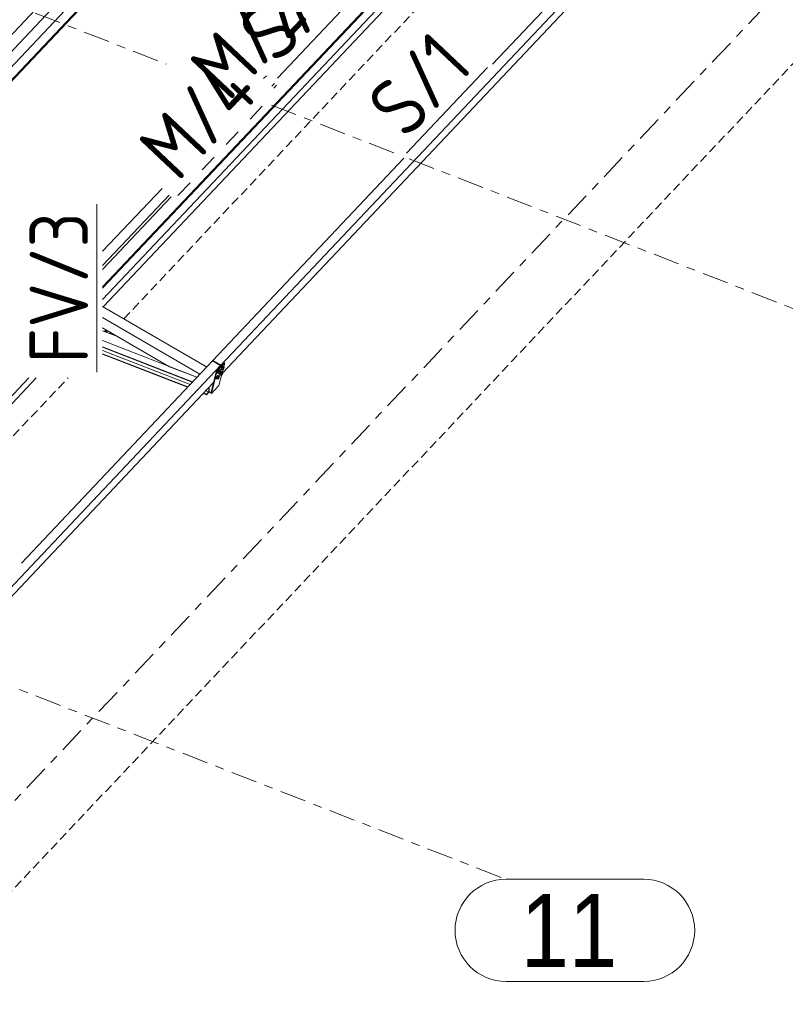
# Model space of a CAD drawing. Header units: millimetres. Extents: x -681 to 506, y -45 to 794.
# Tile 256 of 256: x 317 to 370, y 322 to 389. Entities that reach past the tile are written whole.
import ezdxf

# ---------------------------------------------------------------- set-up
doc = ezdxf.new("R2010")
doc.units = ezdxf.units.MM
doc.header["$LTSCALE"] = 0.6
for name, pattern in [('VERDECKT2', [1.5, 1, -0.5]), ('XKITLINE00', [0]), ('XKITLINE02', [4, 2, -2]), ('XKITLINE03', [6, 3, -1, 1, -1])]:
    doc.linetypes.add(name, pattern=pattern)
for name, color, linetype, lineweight in [('Bolt', 7, 'Continuous', 0), ('Part', 2, 'Continuous', 0), ('PartMark', 3, 'Continuous', 0), ('S-GRID', 1, 'Continuous', 0)]:
    doc.layers.add(name, color=color, linetype=linetype, lineweight=lineweight)
doc.styles.add('ARIAL', font='ARIAL.TTF')
doc.styles.add('ISOCPEUR', font='ISOCPEUR.TTF')

msp = doc.modelspace()

# ---------------------------------------------------------------- linework, layer by layer
at = {"layer": 'Bolt', "color": 3, "linetype": 'XKITLINE00', "lineweight": 0}
for p, q in [((330.794, 365.056), (330.773, 365.001)), ((330.828, 365.116), (330.794, 365.056)), ((330.796, 364.987), (330.818, 365.042)), ((330.853, 365.097), (330.806, 364.997)), ((330.818, 365.042), (330.852, 365.102)), ((330.866, 365.164), (330.828, 365.116)), ((330.852, 365.102), (330.889, 365.151)), ((330.913, 365.16), (330.853, 365.097)), ((330.853, 365.097), (330.923, 365.056)), ((330.898, 365.189), (330.866, 365.164)), ((330.875, 364.956), (330.923, 365.056)), ((330.889, 365.151), (330.921, 365.175)), ((330.914, 365.183), (330.898, 365.189)), ((330.907, 365.506), (330.92, 365.52)), ((330.913, 365.16), (330.983, 365.12)), ((330.914, 365.183), (330.937, 365.169)), ((330.921, 365.175), (330.937, 365.169)), ((330.923, 365.056), (330.983, 365.12)), ((330.937, 365.169), (330.936, 365.147)), ((330.995, 365.083), (330.947, 364.984)), ((330.998, 365.031), (330.96, 364.982)), ((330.983, 365.12), (330.995, 365.083)), ((331.029, 365.055), (330.998, 365.031)), ((331.004, 365.245), (331.001, 365.209)), ((331.001, 365.209), (331.024, 365.196)), ((331.025, 365.3), (331.004, 365.245)), ((331.021, 365.017), (331.053, 365.042)), ((331.024, 365.196), (331.027, 365.231)), ((331.041, 365.189), (331.024, 365.196)), ((331.059, 365.36), (331.025, 365.3)), ((331.027, 365.231), (331.048, 365.286)), ((331.046, 365.049), (331.029, 365.055)), ((331.084, 365.341), (331.036, 365.241)), ((331.036, 365.241), (331.048, 365.205)), ((331.036, 365.241), (331.106, 365.201)), ((331.056, 365.201), (331.041, 365.189)), ((331.046, 365.049), (331.069, 365.036)), ((331.048, 365.286), (331.082, 365.346)), ((331.048, 365.205), (331.118, 365.164)), ((331.053, 365.042), (331.069, 365.036)), ((331.097, 365.409), (331.059, 365.36)), ((331.069, 365.036), (331.068, 365.014)), ((331.082, 365.346), (331.12, 365.395)), ((331.144, 365.404), (331.084, 365.341)), ((331.084, 365.341), (331.154, 365.3)), ((331.128, 365.433), (331.097, 365.409)), ((331.106, 365.201), (331.154, 365.3)), ((331.118, 365.164), (331.106, 365.201)), ((331.178, 365.228), (331.118, 365.164)), ((331.12, 365.395), (331.151, 365.42)), ((331.145, 365.427), (331.128, 365.433)), ((331.144, 365.404), (331.214, 365.364)), ((331.145, 365.427), (331.168, 365.413)), ((331.151, 365.42), (331.168, 365.413)), ((331.154, 365.3), (331.214, 365.364)), ((331.168, 365.413), (331.166, 365.391)), ((331.226, 365.328), (331.178, 365.228)), ((331.214, 365.364), (331.226, 365.328)), ((330.674, 364.623), (330.672, 364.587)), ((330.672, 364.587), (330.695, 364.574)), ((330.696, 364.678), (330.674, 364.623)), ((330.695, 364.574), (330.698, 364.609)), ((330.712, 364.567), (330.695, 364.574)), ((330.73, 364.738), (330.696, 364.678)), ((330.698, 364.609), (330.719, 364.664)), ((330.755, 364.719), (330.707, 364.619)), ((330.707, 364.619), (330.719, 364.583)), ((330.707, 364.619), (330.777, 364.579)), ((330.726, 364.579), (330.712, 364.567)), ((330.719, 364.664), (330.753, 364.724)), ((330.719, 364.583), (330.789, 364.542)), ((330.767, 364.787), (330.73, 364.738)), ((330.753, 364.724), (330.791, 364.773)), ((330.815, 364.782), (330.755, 364.719)), ((330.755, 364.719), (330.824, 364.678)), ((330.799, 364.811), (330.767, 364.787)), ((330.773, 365.001), (330.771, 364.965)), ((330.771, 364.965), (330.794, 364.952)), ((330.777, 364.579), (330.824, 364.678)), ((330.789, 364.542), (330.777, 364.579)), ((330.849, 364.606), (330.789, 364.542)), ((330.791, 364.773), (330.822, 364.798)), ((330.794, 364.952), (330.796, 364.987)), ((330.811, 364.945), (330.794, 364.952)), ((330.815, 364.805), (330.799, 364.811)), ((330.806, 364.997), (330.818, 364.961)), ((330.806, 364.997), (330.875, 364.956)), ((330.825, 364.956), (330.811, 364.945)), ((330.815, 364.805), (330.839, 364.791)), ((330.815, 364.782), (330.884, 364.742)), ((330.818, 364.961), (330.888, 364.92)), ((330.822, 364.798), (330.839, 364.791)), ((330.824, 364.678), (330.884, 364.742)), ((330.839, 364.791), (330.837, 364.769)), ((330.896, 364.706), (330.849, 364.606)), ((330.888, 364.92), (330.875, 364.956)), ((330.884, 364.742), (330.896, 364.706)), ((330.947, 364.984), (330.888, 364.92)), ((330.905, 364.867), (330.902, 364.831)), ((330.902, 364.831), (330.926, 364.818)), ((330.926, 364.922), (330.905, 364.867)), ((330.96, 364.982), (330.926, 364.922)), ((330.926, 364.818), (330.928, 364.854)), ((330.942, 364.812), (330.926, 364.818)), ((330.928, 364.854), (330.949, 364.909)), ((330.985, 364.963), (330.938, 364.863)), ((330.938, 364.863), (330.95, 364.827)), ((330.938, 364.863), (331.007, 364.823)), ((330.957, 364.823), (330.942, 364.812)), ((330.949, 364.909), (330.983, 364.969)), ((330.95, 364.827), (331.019, 364.787)), ((330.983, 364.969), (331.021, 365.017)), ((331.045, 365.027), (330.985, 364.963)), ((330.985, 364.963), (331.055, 364.923)), ((331.007, 364.823), (331.055, 364.923)), ((331.019, 364.787), (331.007, 364.823)), ((331.079, 364.85), (331.019, 364.787)), ((331.045, 365.027), (331.115, 364.986)), ((331.055, 364.923), (331.115, 364.986)), ((331.127, 364.95), (331.079, 364.85)), ((331.115, 364.986), (331.127, 364.95))]:
    msp.add_line(p, q, dxfattribs=at)
at = {"layer": 'Part', "color": 2, "linetype": 'XKITLINE00', "lineweight": 0}
for p, q in [((305.106, 374.793), (344.302, 416.312)), ((343.911, 414.817), (304.715, 373.297)), ((344.513, 414.58), (305.317, 373.061)), ((344.532, 414.57), (305.336, 373.05)), ((308.303, 376.112), (340.582, 410.304)), ((363.245, 399.665), (330.995, 365.503)), ((362.688, 399.988), (349.609, 386.134)), ((322.891, 370.868), (349.17, 398.705)), ((322.891, 370.771), (349.212, 398.652)), ((322.891, 370.787), (349.196, 398.652)), ((349.944, 398.652), (322.891, 369.995)), ((350.46, 398.652), (322.933, 369.493)), ((331.077, 364.934), (362.763, 398.499)), ((320.735, 392.475), (304.419, 375.192)), ((334.479, 384.616), (334.669, 384.817)), ((334.805, 384.688), (334.616, 384.487)), ((343.516, 379.681), (330.437, 365.826)), ((322.891, 373.309), (326.96, 377.619)), ((322.891, 372.34), (327.443, 377.163)), ((327.579, 377.034), (322.891, 372.068)), ((322.891, 369.517), (330.017, 365.381)), ((322.891, 368.761), (329.556, 364.892)), ((322.891, 368.065), (327.481, 365.401)), ((322.891, 367.859), (323.972, 367.438)), ((323.016, 367.81), (323.127, 367.928)), ((323.017, 367.81), (323.128, 367.927)), ((323.075, 367.787), (323.175, 367.893)), ((323.084, 367.784), (323.173, 367.877)), ((323.084, 367.784), (323.173, 367.877)), ((323.102, 367.777), (323.173, 367.852)), ((323.102, 367.777), (323.173, 367.852)), ((323.131, 367.765), (323.173, 367.809)), ((323.131, 367.765), (323.173, 367.809)), ((323.173, 367.809), (323.173, 367.89)), ((323.173, 367.877), (323.173, 367.89)), ((323.173, 367.877), (323.173, 367.852)), ((323.173, 367.852), (323.173, 367.809)), ((323.175, 367.893), (323.175, 367.9)), ((322.891, 367.191), (329.348, 364.672)), ((322.891, 366.765), (329.054, 364.361)), ((322.891, 366.74), (329.037, 364.343)), ((322.891, 366.51), (328.878, 364.175)), ((330.408, 365.796), (317.329, 351.941)), ((322.891, 366.285), (328.723, 364.01)), ((322.891, 366.259), (328.705, 363.991)), ((330.966, 365.472), (330.408, 365.796)), ((330.431, 365.804), (330.437, 365.826)), ((330.961, 365.496), (330.431, 365.804)), ((330.437, 365.826), (330.995, 365.503)), ((330.966, 365.472), (298.716, 331.31)), ((327.481, 365.401), (329.348, 364.672)), ((330.294, 363.58), (330.701, 365.137)), ((330.341, 363.553), (330.748, 365.11)), ((330.701, 365.137), (331.22, 365.687)), ((330.748, 365.11), (330.701, 365.137)), ((331.266, 365.66), (330.748, 365.11)), ((330.798, 365.569), (330.811, 365.583)), ((330.86, 364.103), (331.266, 365.66)), ((330.946, 365.397), (330.966, 365.472)), ((330.956, 365.478), (330.961, 365.496)), ((330.995, 365.503), (330.975, 365.427)), ((331.22, 365.687), (331.266, 365.66)), ((317.827, 364.631), (290.612, 335.802)), ((318.343, 364.631), (290.653, 335.3)), ((298.797, 330.741), (330.484, 364.306)), ((329.961, 363.752), (330.163, 363.674)), ((330.12, 363.92), (330.163, 363.904)), ((330.137, 363.939), (330.181, 363.922)), ((330.181, 363.922), (330.163, 363.904)), ((330.163, 363.674), (330.163, 363.904)), ((330.181, 363.667), (330.181, 363.922)), ((330.341, 363.553), (330.86, 364.103)), ((330.431, 364.25), (330.466, 364.236)), ((330.431, 364.25), (330.466, 364.236)), ((329.788, 363.569), (330.008, 363.483)), ((329.806, 363.588), (330.008, 363.509)), ((330.008, 363.509), (330.163, 363.674)), ((330.008, 363.483), (330.181, 363.667)), ((330.008, 363.483), (330.008, 363.509)), ((330.181, 363.667), (330.304, 363.618)), ((330.294, 363.58), (330.341, 363.553))]:
    msp.add_line(p, q, dxfattribs=at)
at = {"layer": 'Part', "color": 4, "linetype": 'VERDECKT2', "lineweight": 0}
for p, q in [((0.576, -5.348), (385.621, 402.523)), ((324.34, 368.676), (352.638, 398.652)), ((323.135, 367.764), (323.176, 367.808)), ((323.173, 367.809), (323.176, 367.808)), ((323.176, 367.808), (323.176, 367.748)), ((323.386, 367.666), (323.454, 367.738)), ((292.06, 334.483), (320.521, 364.631))]:
    msp.add_line(p, q, dxfattribs=at)
at = {"layer": 'PartMark', "color": 1, "linetype": 'XKITLINE00', "lineweight": 0}
for p, q in [((334.871, 385.176), (340.414, 391.048)), ((333.923, 385.141), (334.113, 385.342)), ((343.718, 380.04), (349.261, 385.912)), ((322.491, 365.031), (322.491, 376.544))]:
    msp.add_line(p, q, dxfattribs=at)
at = {"layer": 'PartMark', "color": 1, "linetype": 'XKITLINE02', "lineweight": 0}
msp.add_line((328.055, 377.135), (334.542, 384.007), dxfattribs=at)
at = {"layer": 'S-GRID', "color": 1, "linetype": 'XKITLINE03', "lineweight": 0}
for p, q in [((-18.393, -19.483), (404.591, 428.575)), ((304.864, 394.869), (327.241, 386.141)), ((334.452, 383.328), (343.315, 379.871)), ((343.895, 379.645), (382.809, 364.466)), ((311.616, 345.452), (350.53, 330.273))]:
    msp.add_line(p, q, dxfattribs=at)
at = {"layer": 'S-GRID', "color": 1, "linetype": 'XKITLINE00', "lineweight": 0}
for p, q in [((350.53, 330.273), (359.947, 330.273)), ((350.53, 323.273), (359.947, 323.273))]:
    msp.add_line(p, q, dxfattribs=at)
for centre, start, end in [((350.53, 326.773), 90, 270), ((359.947, 326.773), 270, 90)]:
    msp.add_arc(centre, 3.5, start, end, dxfattribs=at)

# ---------------------------------------------------------------- texts
at = {"layer": 'PartMark', "color": 1, "style": 'ISOCPEUR', "width": 0.85}
for s, rotation, p in [('S/1', 46.65022, (334.846, 386.024)), ('M/2', 46.65022, (331.523, 383.473)), ('S/1', 46.65022, (343.694, 380.888)), ('M/4', 46.65022, (328.031, 377.983)), ('FV/3', 90.00021, (321.891, 365.631))]:
    msp.add_text(s, height=4, rotation=rotation, dxfattribs=at).set_placement(p)
at = {"layer": 'S-GRID', "color": 7, "style": 'ARIAL', "width": 0.85}
msp.add_text('11', height=5, dxfattribs=at).set_placement((351.53, 324.273))

doc.saveas('drawing.dxf')
